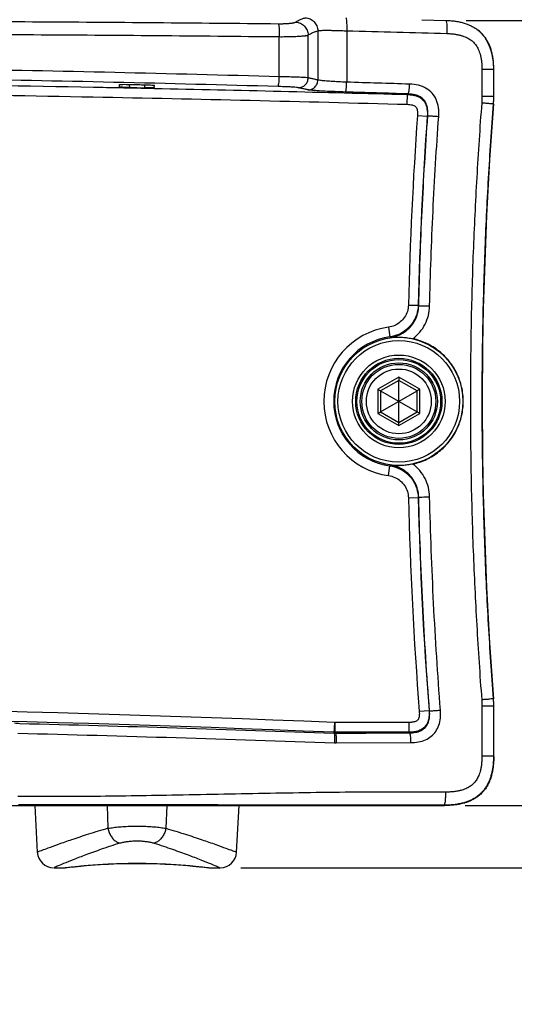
# Model space of a CAD drawing. Header units: inches. Extents: x 0 to 34, y 0 to 22.
# Tile 13 of 98: x 14.3 to 15.8, y 2.1 to 5.1. Entities that reach past the tile are written whole.
import ezdxf

# ---------------------------------------------------------------- set-up
doc = ezdxf.new("R2010")
doc.units = ezdxf.units.IN
doc.header["$LTSCALE"] = 1.87
doc.header["$MEASUREMENT"] = 0
doc.layers.get('0').update_dxf_attribs({"linetype": 'CONTINUOUS'})
doc.layers.add('DIMENSIONS', color=7, linetype='CONTINUOUS')
doc.styles.get("Standard").update_dxf_attribs({"font": 'txt', "width": 0.8})
doc.dimstyles.new('DIMSTYLE_1', dxfattribs={"dimtxt": 0.125, "dimasz": 0.18, "dimexe": 0.18, "dimexo": 0.0625, "dimgap": 0.09, "dimtad": 0, "dimtih": 1, "dimtoh": 1, "dimdec": 3, "dimzin": 4, "dimdsep": 46, "dimtxsty": 'STANDARD', "dimblk": '_FILLED', "dimblk1": '_FILLED', "dimblk2": '_FILLED', "dimcen": 0.09, "dimadec": 0, "dimazin": 0, "dimtp": 0.001, "dimtm": 0.001, "dimtfac": 1, "dimtdec": 3, "dimtofl": 0, "dimtmove": 0, "dimatfit": 3, "dimldrblk": '_FILLED', "dimfxl": 1, "dimtolj": 1, "dimtzin": 4, "dimarcsym": 0})

# ---------------------------------------------------------------- blocks, each defined once
blk = doc.blocks.new('_FILLED')
at = {"color": 0, "linetype": 'BYBLOCK'}
blk.add_solid([(0, 0), (-1, 0.174), (-1, -0.174)], dxfattribs=at)
blk = doc.blocks.new('*D17')
at = {"layer": 'DIMENSIONS', "color": 2, "linetype": 'CONTINUOUS'}
for p, q in [((16.7673, 2.6992), (16.7673, 3.0592)), ((15.6798, 2.6992), (16.8923, 2.6992)), ((14.9947, 2.5092), (16.8923, 2.5092)), ((16.7673, 2.5092), (16.7673, 2.1934)), ((16.7673, 2.1934), (16.8848, 2.1934))]:
    blk.add_line(p, q, dxfattribs=at)
at = {"layer": 'DIMENSIONS', "color": 2, "linetype": 'CONTINUOUS', "xscale": 0.18, "yscale": 0.18, "zscale": 0.18}
for p, rotation in [((16.7673, 2.6992), 270), ((16.7673, 2.5092), 90)]:
    blk.add_blockref('_FILLED', p, dxfattribs=dict(at, rotation=rotation))
at = {"layer": 'DIMENSIONS', "color": 2, "linetype": 'CONTINUOUS', "width": 0.8}
for s, p in [('.190', (16.9473, 2.1309)), ('[', (17.4723, 2.1309)), ('4.83', (17.5723, 2.1309)), (']', (17.9723, 2.1309))]:
    blk.add_text(s, height=0.125, dxfattribs=at).set_placement(p)
blk = doc.blocks.new('*D18')
at = {"layer": 'DIMENSIONS', "color": 2, "linetype": 'CONTINUOUS'}
for p, q in [((15.6831, 5.0985), (17.6423, 5.0985)), ((17.5173, 5.0985), (17.5173, 4.083)), ((17.5173, 2.6992), (17.5173, 3.833)), ((15.6798, 2.6992), (17.6423, 2.6992))]:
    blk.add_line(p, q, dxfattribs=at)
at = {"layer": 'DIMENSIONS', "color": 2, "linetype": 'CONTINUOUS', "xscale": 0.18, "yscale": 0.18, "zscale": 0.18}
for p, rotation in [((17.5173, 5.0985), 90), ((17.5173, 2.6992), 270)]:
    blk.add_blockref('_FILLED', p, dxfattribs=dict(at, rotation=rotation))
at = {"layer": 'DIMENSIONS', "color": 2, "linetype": 'CONTINUOUS', "width": 0.8}
for s, p in [('2.399', (16.8548, 3.8955)), ('[', (17.4798, 3.8955)), ('60.94', (17.5798, 3.8955)), (']', (18.0798, 3.8955))]:
    blk.add_text(s, height=0.125, dxfattribs=at).set_placement(p)
blk = doc.blocks.new('*D19')
at = {"layer": 'DIMENSIONS', "color": 2, "linetype": 'CONTINUOUS'}
for p, q in [((14.9123, 5.7042), (18.3923, 5.7042)), ((18.2673, 5.7042), (18.2673, 4.3622)), ((18.2673, 2.5092), (18.2673, 4.1122)), ((14.9947, 2.5092), (18.3923, 2.5092))]:
    blk.add_line(p, q, dxfattribs=at)
at = {"layer": 'DIMENSIONS', "color": 2, "linetype": 'CONTINUOUS', "xscale": 0.18, "yscale": 0.18, "zscale": 0.18}
for p, rotation in [((18.2673, 5.7042), 90), ((18.2673, 2.5092), 270)]:
    blk.add_blockref('_FILLED', p, dxfattribs=dict(at, rotation=rotation))
at = {"layer": 'DIMENSIONS', "color": 2, "linetype": 'CONTINUOUS', "width": 0.8}
for s, p in [('[', (18.2298, 4.1747)), (']', (18.8298, 4.1747)), ('3.195', (17.6048, 4.1747)), ('81.15', (18.3298, 4.1747))]:
    blk.add_text(s, height=0.125, dxfattribs=at).set_placement(p)

msp = doc.modelspace()

# ---------------------------------------------------------------- linework, layer by layer
at = {"color": 7, "linetype": 'CONTINUOUS'}
for p, q in [((15.5472, 5.1006), (15.6206, 5.0985)), ((15.2298, 5.0665), (15.2298, 4.9162)), ((15.3181, 5.0668), (15.318, 4.9096)), ((15.7234, 5.0651), (15.7179, 5.0696)), ((15.7407, 5.046), (15.7234, 5.0651)), ((15.1122, 4.9263), (15.1122, 5.0488)), ((15.2004, 4.9228), (15.2004, 5.0535)), ((15.752, 5.0264), (15.7407, 5.046)), ((15.7586, 5.0089), (15.752, 5.0264)), ((15.7623, 4.9949), (15.7586, 5.0089)), ((15.7664, 4.9485), (15.7312, 4.9485)), ((15.7312, 4.9485), (15.7312, 4.8656)), ((15.7664, 4.9485), (15.7664, 4.8656)), ((15.7673, 4.8656), (15.7673, 4.9455)), ((14.6243, 4.8951), (14.624, 4.9025)), ((14.654, 4.9028), (14.6543, 4.8934)), ((14.7006, 4.9018), (14.7003, 4.8925)), ((14.7303, 4.8929), (14.7306, 4.9001)), ((15.5033, 4.842), (15.5041, 4.872)), ((15.5061, 4.8737), (15.5041, 4.872)), ((15.7664, 4.8656), (15.7312, 4.8656)), ((15.7665, 4.8429), (15.7655, 4.843)), ((15.5343, 4.8077), (15.5642, 4.8056)), ((15.5658, 4.807), (15.5642, 4.8056)), ((15.5066, 4.2287), (15.5366, 4.2279)), ((15.5381, 4.2266), (15.5366, 4.2279)), ((15.4462, 4.161), (15.4503, 4.1313)), ((15.4517, 4.1295), (15.4503, 4.1313)), ((15.4773, 4.008), (15.4135, 3.9711)), ((15.5412, 3.9711), (15.4773, 4.008)), ((15.4773, 3.9983), (15.4218, 3.9663)), ((15.5329, 3.9663), (15.4773, 3.9983)), ((15.4773, 3.8701), (15.4773, 3.9983)), ((15.4135, 3.9711), (15.4135, 3.8973)), ((15.4218, 3.9663), (15.5329, 3.9021)), ((15.4218, 3.9021), (15.5329, 3.9663)), ((15.4218, 3.9663), (15.4218, 3.9021)), ((15.5329, 3.9021), (15.5329, 3.9663)), ((15.5412, 3.8973), (15.5412, 3.9711)), ((15.4135, 3.8973), (15.4773, 3.8604)), ((15.4218, 3.9021), (15.4773, 3.8701)), ((15.4773, 3.8701), (15.5329, 3.9021)), ((15.4773, 3.8604), (15.5412, 3.8973)), ((15.4462, 3.7074), (15.4503, 3.7371)), ((15.4503, 3.7371), (15.4517, 3.7389)), ((15.5366, 3.6405), (15.5381, 3.6418)), ((15.5066, 3.6397), (15.5366, 3.6405)), ((15.7655, 3.0254), (15.7665, 3.0255)), ((15.5397, 2.9876), (15.5696, 2.9899)), ((15.5712, 2.9885), (15.5696, 2.9899)), ((15.7664, 3.0028), (15.7312, 3.0028)), ((15.7312, 3.0028), (15.7312, 2.8501)), ((15.7664, 3.0028), (15.7664, 2.8501)), ((15.7673, 2.8492), (15.7673, 3.0028)), ((15.2805, 2.9532), (15.2792, 2.9206)), ((15.5079, 2.9532), (15.2833, 2.9532)), ((15.2833, 2.9205), (15.2833, 2.9532)), ((15.5079, 2.9532), (15.5079, 2.9232)), ((15.5079, 2.9232), (15.2833, 2.9232)), ((15.5098, 2.9214), (15.5079, 2.9232)), ((15.2864, 2.8905), (15.5131, 2.8914)), ((15.7664, 2.8501), (15.7312, 2.8501)), ((14.1987, 2.6992), (15.6173, 2.6992)), ((14.3655, 2.6992), (14.373, 2.5566)), ((14.5863, 2.6992), (14.5889, 2.6296)), ((14.7684, 2.6992), (14.7658, 2.6296)), ((14.9817, 2.5566), (14.9892, 2.6992)), ((15.6173, 2.6992), (15.6163, 2.7002)), ((14.4241, 2.5092), (14.4565, 2.5092)), ((14.4565, 2.5092), (14.4571, 2.5092)), ((14.4565, 2.5092), (14.4571, 2.5092)), ((14.4571, 2.5092), (14.4602, 2.5094)), ((14.4571, 2.5092), (14.4602, 2.5094)), ((14.8827, 2.5108), (14.8916, 2.5098)), ((14.8916, 2.5098), (14.8945, 2.5094)), ((14.8945, 2.5094), (14.8976, 2.5092)), ((14.8945, 2.5094), (14.8976, 2.5092)), ((14.8976, 2.5092), (14.8981, 2.5092)), ((14.8981, 2.5092), (14.9306, 2.5092))]:
    msp.add_line(p, q, dxfattribs=at)
for points in [[(15.7639, 4.9872), (15.7622, 4.9952), (15.7585, 5.0094), (15.7516, 5.0272), (15.7401, 5.0469), (15.7224, 5.066), (15.7179, 5.0696)], [(14.4602, 2.5094), (14.4719, 2.5108), (14.4864, 2.5124), (14.5062, 2.5144), (14.5306, 2.5166)], [(14.4631, 2.5098), (14.472, 2.5108), (14.4865, 2.5124), (14.5062, 2.5145), (14.5307, 2.5166)], [(14.5306, 2.5166), (14.5592, 2.5188), (14.5907, 2.5206), (14.6245, 2.5219)], [(14.5591, 2.5188), (14.5906, 2.5206), (14.6244, 2.5219)], [(14.6244, 2.5219), (14.6596, 2.5226), (14.6952, 2.5226), (14.7303, 2.5219)], [(14.6595, 2.5226), (14.6951, 2.5226), (14.7302, 2.5219)], [(14.7302, 2.5219), (14.7641, 2.5206), (14.7956, 2.5188), (14.824, 2.5166), (14.8485, 2.5144), (14.8683, 2.5124), (14.8827, 2.5108)], [(14.764, 2.5206), (14.7955, 2.5188), (14.824, 2.5166), (14.8484, 2.5145), (14.8682, 2.5124), (14.8827, 2.5108)]]:
    msp.add_lwpolyline(points, dxfattribs=at)
for radius in [0.1958, 0.1858, 0.1417, 0.1317, 0.1278, 0.1178, 0.113, 0.099]:
    msp.add_circle((15.4773, 3.9342), radius, dxfattribs=at)
for centre, radius, start, end in [((15.4673, 4.8656), 0.3, 355.657, 360), ((27.732, 3.9342), 12, 175.65699, 184.34301), ((27.732, 3.9342), 12.229, 175.90373, 178.62024), ((27.732, 3.9342), 12.199, 175.90373, 178.62024), ((15.4773, 3.9342), 0.229, 97.8216, 262.1784), ((15.4773, 3.9342), 0.199, 97.8216, 262.1784), ((27.732, 3.9342), 12.229, 181.37976, 184.43937), ((27.732, 3.9342), 12.199, 181.37976, 184.43938), ((12.2773, -72.2458), 75.259, 87.713042, 92.286958), ((15.4673, 3.0028), 0.3, 0, 4.343), ((12.2773, -72.2458), 75.229, 87.713042, 92.286958), ((15.2833, 3.0242), 0.071, 267.713, 270), ((15.2833, 3.0242), 0.101, 267.713, 270), ((14.4229, 2.5592), 0.05, 183, 270), ((14.9318, 2.5592), 0.05, 270, 357)]:
    msp.add_arc(centre, radius, start, end, dxfattribs=at)
for points, knots in [([(9.4456, 5.0884), (9.5704, 5.0897), (9.8206, 5.092), (10.1964, 5.0946), (10.5735, 5.0965), (10.9513, 5.0978), (11.3298, 5.0988), (11.7087, 5.0993), (12.0878, 5.0996), (12.4669, 5.0996), (12.846, 5.0993), (13.2249, 5.0988), (13.6033, 5.0978), (13.9812, 5.0965), (14.3583, 5.0946), (14.7341, 5.092), (14.9843, 5.0897), (15.1091, 5.0884)], [0, 0, 0, 0, 0.066116, 0.132506, 0.199099, 0.265837, 0.332677, 0.399582, 0.466524, 0.533477, 0.600418, 0.667323, 0.734163, 0.800902, 0.867494, 0.933884, 1, 1, 1, 1]), ([(15.1091, 5.0884), (15.1109, 5.0884), (15.1145, 5.0884), (15.1199, 5.0884), (15.1251, 5.0885), (15.1301, 5.0887), (15.1349, 5.0889), (15.1394, 5.0892), (15.1437, 5.0896), (15.1475, 5.09), (15.151, 5.0904), (15.1541, 5.0909), (15.1567, 5.0914), (15.1589, 5.092), (15.1607, 5.0926), (15.1616, 5.093), (15.162, 5.0932)], [0, 0, 0, 0, 0.102461, 0.203072, 0.301005, 0.395428, 0.485574, 0.57071, 0.650144, 0.723218, 0.789293, 0.847838, 0.898466, 0.940814, 0.974641, 1, 1, 1, 1]), ([(15.1091, 5.0884), (15.11, 5.0872), (15.1106, 5.0824), (15.1117, 5.0741), (15.1122, 5.0622), (15.1123, 5.0534), (15.1122, 5.0488)], [0, 0, 0, 0, 0.115342, 0.339938, 0.647653, 1, 1, 1, 1]), ([(15.162, 5.0932), (15.1652, 5.0952), (15.1715, 5.0989), (15.1814, 5.1033), (15.1881, 5.1055), (15.1914, 5.1064)], [0, 0, 0, 0, 0.346777, 0.679181, 1, 1, 1, 1]), ([(15.162, 5.0932), (15.167, 5.093), (15.1771, 5.0906), (15.1897, 5.0817), (15.1982, 5.0687), (15.2003, 5.0586), (15.2004, 5.0535)], [0, 0, 0, 0, 0.248389, 0.498587, 0.749603, 1, 1, 1, 1]), ([(15.1914, 5.1064), (15.1965, 5.1062), (15.2066, 5.1039), (15.2193, 5.0949), (15.2277, 5.0818), (15.2298, 5.0716), (15.2298, 5.0665)], [0, 0, 0, 0, 0.24813, 0.497754, 0.748682, 1, 1, 1, 1]), ([(15.315, 5.1068), (15.3161, 5.1066), (15.3167, 5.101), (15.3179, 5.094), (15.3182, 5.081), (15.3182, 5.0718), (15.3181, 5.0668)], [0, 0, 0, 0, 0.086724, 0.303782, 0.623822, 1, 1, 1, 1]), ([(15.6206, 5.0985), (15.6252, 5.0984), (15.6345, 5.0979), (15.6482, 5.0964), (15.6613, 5.0942), (15.6738, 5.0911), (15.6855, 5.0873), (15.6961, 5.0829), (15.7057, 5.0779), (15.7128, 5.0734), (15.7167, 5.0705), (15.7179, 5.0696)], [0, 0, 0, 0, 0.135909, 0.269376, 0.399333, 0.524378, 0.64314, 0.754591, 0.858671, 0.957085, 1, 1, 1, 1]), ([(15.6206, 5.0985), (15.6217, 5.0985), (15.6227, 5.0928), (15.6238, 5.0859), (15.6242, 5.0729), (15.6242, 5.0636), (15.624, 5.0585)], [0, 0, 0, 0, 0.08584, 0.301968, 0.622439, 1, 1, 1, 1]), ([(9.4425, 5.0488), (9.5674, 5.0501), (9.8178, 5.0524), (10.1941, 5.0551), (10.5716, 5.057), (10.9499, 5.0584), (11.3288, 5.0594), (11.7081, 5.06), (12.0876, 5.0603), (12.4671, 5.0603), (12.8466, 5.06), (13.2259, 5.0594), (13.6048, 5.0584), (13.9831, 5.057), (14.3606, 5.0551), (14.7369, 5.0524), (14.9873, 5.0501), (15.1122, 5.0488)], [0, 0, 0, 0, 0.066116, 0.132506, 0.199099, 0.265838, 0.332677, 0.399582, 0.466524, 0.533477, 0.600418, 0.667323, 0.734163, 0.800902, 0.867494, 0.933884, 1, 1, 1, 1]), ([(15.2004, 5.0535), (15.2036, 5.0555), (15.2099, 5.0591), (15.2198, 5.0634), (15.2265, 5.0656), (15.2298, 5.0665)], [0, 0, 0, 0, 0.346399, 0.678836, 1, 1, 1, 1]), ([(15.2298, 5.0665), (15.2304, 5.0667), (15.2318, 5.067), (15.2341, 5.0674), (15.2371, 5.0677), (15.2407, 5.068), (15.2449, 5.0681), (15.2496, 5.0683), (15.2548, 5.0683), (15.2605, 5.0683), (15.2667, 5.0682), (15.2732, 5.0681), (15.2801, 5.0679), (15.2873, 5.0678), (15.2947, 5.0675), (15.3024, 5.0673), (15.3102, 5.067), (15.3154, 5.0669), (15.3181, 5.0668)], [0, 0, 0, 0, 0.020437, 0.047785, 0.081969, 0.122789, 0.170032, 0.223433, 0.282617, 0.347145, 0.416658, 0.490795, 0.568768, 0.650221, 0.734875, 0.821944, 0.910587, 1, 1, 1, 1]), ([(15.3181, 5.0668), (15.3691, 5.0655), (15.4711, 5.0629), (15.5731, 5.06), (15.624, 5.0585)], [0, 0, 0, 0, 0.500876, 1, 1, 1, 1]), ([(15.624, 5.0585), (15.628, 5.0584), (15.6358, 5.058), (15.6472, 5.0568), (15.6578, 5.055), (15.6675, 5.0526), (15.6761, 5.0498), (15.6837, 5.0467), (15.6903, 5.0433), (15.696, 5.0396), (15.7011, 5.0357), (15.7056, 5.0316), (15.7097, 5.027), (15.7135, 5.022), (15.7171, 5.0164), (15.7203, 5.0099), (15.7234, 5.0025), (15.726, 4.994), (15.7283, 4.9842), (15.7299, 4.9733), (15.731, 4.9613), (15.7312, 4.9529), (15.7312, 4.9485)], [0, 0, 0, 0, 0.067656, 0.132339, 0.193311, 0.24981, 0.301274, 0.347516, 0.388937, 0.426715, 0.462263, 0.496688, 0.530984, 0.566171, 0.60332, 0.643734, 0.688679, 0.739006, 0.795186, 0.857413, 0.925651, 1, 1, 1, 1]), ([(15.7179, 5.0696), (15.7193, 5.0685), (15.7232, 5.0654), (15.7293, 5.0598), (15.7358, 5.0526), (15.7417, 5.0447), (15.7471, 5.0361), (15.752, 5.0266), (15.7562, 5.0161), (15.7599, 5.0045), (15.7628, 4.9919), (15.7649, 4.9783), (15.7661, 4.9637), (15.7664, 4.9537), (15.7664, 4.9485)], [0, 0, 0, 0, 0.039829, 0.111171, 0.182368, 0.254535, 0.328886, 0.407057, 0.490546, 0.580075, 0.675845, 0.777813, 0.885792, 1, 1, 1, 1]), ([(15.1122, 5.0488), (15.1153, 5.0487), (15.1213, 5.0487), (15.1302, 5.0488), (15.1389, 5.0489), (15.1473, 5.049), (15.1553, 5.0493), (15.1628, 5.0496), (15.1698, 5.0499), (15.1763, 5.0503), (15.1821, 5.0508), (15.1872, 5.0512), (15.1916, 5.0517), (15.1953, 5.0523), (15.1981, 5.0528), (15.1997, 5.0533), (15.2004, 5.0535)], [0, 0, 0, 0, 0.103065, 0.204265, 0.302759, 0.397698, 0.4883, 0.573814, 0.653531, 0.726772, 0.792877, 0.851285, 0.901571, 0.943312, 0.976169, 1, 1, 1, 1]), ([(15.1122, 4.9263), (14.777, 4.9357), (14.0425, 4.9525), (12.887, 4.9664), (11.6674, 4.9664), (10.512, 4.9525), (9.7775, 4.9357), (9.4425, 4.9263)], [0, 0, 0, 0, 0.177416, 0.388703, 0.611333, 0.822667, 1, 1, 1, 1]), ([(15.7673, 4.9485), (15.7672, 4.9584), (15.7664, 4.9714), (15.7644, 4.9842), (15.7639, 4.9872)], [0, 0, 0, 0, 0.762238, 1, 1, 1, 1]), ([(15.1084, 4.8964), (14.7736, 4.9057), (14.1147, 4.9208), (13.4557, 4.9295), (13.1315, 4.9322)], [0, 0, 0, 0, 0.508129, 1, 1, 1, 1]), ([(13.9308, 4.9049), (14.1353, 4.902), (14.3664, 4.8981), (14.5976, 4.8935), (14.6242, 4.893)], [0, 0, 0, 0, 0.884666, 1, 1, 1, 1]), ([(15.1084, 4.8964), (15.1093, 4.8966), (15.1098, 4.9006), (15.1111, 4.9062), (15.1118, 4.9157), (15.1121, 4.9226), (15.1122, 4.9263)], [0, 0, 0, 0, 0.093067, 0.312091, 0.6295, 1, 1, 1, 1]), ([(15.2004, 4.9228), (15.1979, 4.9232), (15.1907, 4.9237), (15.1772, 4.9244), (15.1588, 4.9251), (15.1365, 4.9258), (15.1206, 4.9262), (15.1122, 4.9263)], [0, 0, 0, 0, 0.08788, 0.243998, 0.458158, 0.715962, 1, 1, 1, 1]), ([(15.1701, 4.8928), (15.174, 4.8928), (15.1819, 4.8942), (15.192, 4.9009), (15.1988, 4.9109), (15.2004, 4.9189), (15.2004, 4.9228)], [0, 0, 0, 0, 0.248068, 0.497583, 0.748517, 1, 1, 1, 1]), ([(15.1995, 4.8863), (15.2034, 4.8862), (15.2114, 4.8877), (15.2214, 4.8943), (15.2282, 4.9043), (15.2298, 4.9123), (15.2298, 4.9162)], [0, 0, 0, 0, 0.248074, 0.49759, 0.748522, 1, 1, 1, 1]), ([(15.2298, 4.9162), (15.2266, 4.917), (15.22, 4.9184), (15.2102, 4.9206), (15.2037, 4.9221), (15.2004, 4.9228)], [0, 0, 0, 0, 0.333327, 0.666666, 1, 1, 1, 1]), ([(15.318, 4.9096), (15.3097, 4.9099), (15.2937, 4.9106), (15.2715, 4.9119), (15.253, 4.9132), (15.2396, 4.9146), (15.2323, 4.9155), (15.2298, 4.9162)], [0, 0, 0, 0, 0.283234, 0.54078, 0.754716, 0.911346, 1, 1, 1, 1]), ([(15.3142, 4.8796), (15.3151, 4.8799), (15.3156, 4.8839), (15.3169, 4.8894), (15.3176, 4.899), (15.3179, 4.9058), (15.3181, 4.9096)], [0, 0, 0, 0, 0.092996, 0.31202, 0.629462, 1, 1, 1, 1]), ([(15.5102, 4.9037), (15.4778, 4.9047), (15.4138, 4.9067), (15.3497, 4.9086), (15.318, 4.9096)], [0, 0, 0, 0, 0.505768, 1, 1, 1, 1]), ([(9.0514, 4.842), (9.3684, 4.8508), (10.0477, 4.8668), (11.1151, 4.8826), (12.2584, 4.8886), (13.4098, 4.883), (14.493, 4.8671), (15.1834, 4.8508), (15.5033, 4.842)], [0, 0, 0, 0, 0.147412, 0.315907, 0.496331, 0.678933, 0.851246, 1, 1, 1, 1]), ([(14.624, 4.9025), (14.624, 4.9033), (14.6293, 4.9022), (14.6344, 4.9035), (14.6453, 4.9029), (14.6526, 4.9029), (14.6566, 4.9029)], [0, 0, 0, 0, 0.079789, 0.303363, 0.629275, 1, 1, 1, 1]), ([(14.6543, 4.8934), (14.6505, 4.8935), (14.6436, 4.8939), (14.6336, 4.8937), (14.6289, 4.8951), (14.6243, 4.8943), (14.6243, 4.8951)], [0, 0, 0, 0, 0.382272, 0.706384, 0.922822, 1, 1, 1, 1]), ([(14.6543, 4.8934), (14.662, 4.8933), (14.6773, 4.893), (14.6927, 4.8927), (14.7003, 4.8925)], [0, 0, 0, 0, 0.499998, 1, 1, 1, 1]), ([(14.6566, 4.9029), (14.6644, 4.9027), (14.68, 4.9023), (14.6955, 4.9019), (14.7033, 4.9017)], [0, 0, 0, 0, 0.500015, 1, 1, 1, 1]), ([(14.7033, 4.9017), (14.7068, 4.9017), (14.7131, 4.9013), (14.7223, 4.9014), (14.7264, 4.9001), (14.7306, 4.9008), (14.7306, 4.9001)], [0, 0, 0, 0, 0.388685, 0.711899, 0.924915, 1, 1, 1, 1]), ([(14.728, 4.8926), (14.7251, 4.893), (14.721, 4.8919), (14.7151, 4.8922), (14.7118, 4.8923)], [0, 0, 0, 0, 0.401327, 1, 1, 1, 1]), ([(15.1701, 4.8928), (15.1683, 4.8932), (15.1633, 4.8937), (15.1539, 4.8945), (15.141, 4.8952), (15.1254, 4.8958), (15.1143, 4.8962), (15.1084, 4.8964)], [0, 0, 0, 0, 0.088217, 0.24442, 0.458524, 0.716147, 1, 1, 1, 1]), ([(15.1995, 4.8863), (15.1963, 4.887), (15.1897, 4.8885), (15.1799, 4.8906), (15.1734, 4.8921), (15.1701, 4.8928)], [0, 0, 0, 0, 0.333339, 0.666672, 1, 1, 1, 1]), ([(15.3142, 4.8796), (15.3033, 4.8799), (15.2826, 4.8806), (15.2537, 4.8819), (15.2297, 4.8832), (15.2122, 4.8846), (15.2028, 4.8855), (15.1995, 4.8863)], [0, 0, 0, 0, 0.283635, 0.541317, 0.755292, 0.911776, 1, 1, 1, 1]), ([(15.5061, 4.8737), (15.4737, 4.8748), (15.4098, 4.8767), (15.3458, 4.8787), (15.3142, 4.8796)], [0, 0, 0, 0, 0.505792, 1, 1, 1, 1]), ([(15.5061, 4.8737), (15.507, 4.874), (15.5076, 4.878), (15.5089, 4.8836), (15.5097, 4.8931), (15.5101, 4.9), (15.5102, 4.9037)], [0, 0, 0, 0, 0.094099, 0.313142, 0.630145, 1, 1, 1, 1]), ([(15.5991, 4.8049), (15.5998, 4.814), (15.5996, 4.8317), (15.5929, 4.8565), (15.5798, 4.8769), (15.5609, 4.8921), (15.537, 4.9014), (15.5194, 4.9034), (15.5102, 4.9037)], [0, 0, 0, 0, 0.181342, 0.346833, 0.499907, 0.653161, 0.818704, 1, 1, 1, 1]), ([(15.5041, 4.872), (15.5077, 4.8719), (15.5149, 4.8714), (15.5254, 4.8695), (15.5355, 4.8662), (15.5449, 4.8609), (15.5526, 4.8538), (15.5578, 4.846), (15.5609, 4.8386), (15.5628, 4.8318), (15.5639, 4.8252), (15.5645, 4.8187), (15.5646, 4.8122), (15.5644, 4.8078), (15.5642, 4.8056)], [0, 0, 0, 0, 0.105264, 0.206287, 0.307336, 0.411709, 0.515858, 0.606234, 0.681013, 0.747684, 0.810848, 0.87347, 0.936817, 1, 1, 1, 1]), ([(15.5658, 4.807), (15.5663, 4.814), (15.5662, 4.8267), (15.5619, 4.8436), (15.5538, 4.8565), (15.542, 4.866), (15.5256, 4.8721), (15.513, 4.8735), (15.5061, 4.8737)], [0, 0, 0, 0, 0.203316, 0.365403, 0.500515, 0.635588, 0.797271, 1, 1, 1, 1]), ([(15.7305, 4.846), (15.7247, 4.7702), (15.7146, 4.6184), (15.7037, 4.3905), (15.6972, 4.1624), (15.6951, 3.9342), (15.6972, 3.706), (15.7037, 3.4779), (15.7146, 3.25), (15.7247, 3.0982), (15.7305, 3.0224)], [0, 0, 0, 0, 0.124985, 0.249984, 0.37499, 0.5, 0.62501, 0.750016, 0.875015, 1, 1, 1, 1]), ([(15.7312, 4.8656), (15.7312, 4.8622), (15.7311, 4.8557), (15.7307, 4.8491), (15.7305, 4.846)], [0, 0, 0, 0, 0.524593, 1, 1, 1, 1]), ([(15.7655, 4.843), (15.765, 4.8437), (15.7609, 4.8428), (15.7544, 4.8445), (15.7432, 4.8449), (15.735, 4.8457), (15.7305, 4.846)], [0, 0, 0, 0, 0.076608, 0.28936, 0.610941, 1, 1, 1, 1]), ([(15.7664, 4.8656), (15.7664, 4.8617), (15.7663, 4.8541), (15.7658, 4.8466), (15.7655, 4.843)], [0, 0, 0, 0, 0.524593, 1, 1, 1, 1]), ([(15.5033, 4.842), (15.5059, 4.8419), (15.5109, 4.8416), (15.5176, 4.8404), (15.5229, 4.8387), (15.5269, 4.8366), (15.5296, 4.8341), (15.5314, 4.8314), (15.5326, 4.8285), (15.5335, 4.8251), (15.5342, 4.8213), (15.5345, 4.8171), (15.5346, 4.8125), (15.5344, 4.8094), (15.5343, 4.8077)], [0, 0, 0, 0, 0.144746, 0.267295, 0.368342, 0.447708, 0.509241, 0.56412, 0.621246, 0.683588, 0.752139, 0.828012, 0.911417, 1, 1, 1, 1]), ([(15.7655, 4.843), (15.7598, 4.7674), (15.7497, 4.6161), (15.739, 4.389), (15.7325, 4.1616), (15.7303, 3.9342), (15.7325, 3.7068), (15.739, 3.4794), (15.7497, 3.2523), (15.7598, 3.101), (15.7655, 3.0254)], [0, 0, 0, 0, 0.124986, 0.249984, 0.37499, 0.5, 0.62501, 0.750016, 0.875014, 1, 1, 1, 1]), ([(15.5381, 4.2266), (15.5404, 4.3234), (15.5474, 4.517), (15.5589, 4.7104), (15.5658, 4.807)], [0, 0, 0, 0, 0.500007, 1, 1, 1, 1]), ([(15.5658, 4.807), (15.5667, 4.8072), (15.5702, 4.8066), (15.5773, 4.8065), (15.5874, 4.8057), (15.595, 4.8052), (15.5991, 4.8049)], [0, 0, 0, 0, 0.087915, 0.311641, 0.633675, 1, 1, 1, 1]), ([(15.5715, 4.2258), (15.5738, 4.3224), (15.5807, 4.5155), (15.5922, 4.7085), (15.5991, 4.8049)], [0, 0, 0, 0, 0.499837, 1, 1, 1, 1]), ([(15.5066, 4.2287), (15.5064, 4.2221), (15.5043, 4.209), (15.4956, 4.191), (15.4824, 4.1762), (15.4655, 4.1656), (15.4527, 4.1619), (15.4462, 4.161)], [0, 0, 0, 0, 0.199965, 0.3999, 0.599843, 0.799714, 1, 1, 1, 1]), ([(15.5366, 4.2279), (15.5363, 4.2186), (15.5332, 4.1998), (15.5209, 4.1742), (15.5019, 4.1529), (15.4778, 4.1378), (15.4595, 4.1326), (15.4503, 4.1313)], [0, 0, 0, 0, 0.200038, 0.39998, 0.599975, 0.799855, 1, 1, 1, 1]), ([(15.4517, 4.1295), (15.4594, 4.1305), (15.4746, 4.1345), (15.4955, 4.1456), (15.5134, 4.1614), (15.527, 4.1809), (15.5357, 4.203), (15.5379, 4.2187), (15.5381, 4.2266)], [0, 0, 0, 0, 0.164987, 0.331736, 0.499037, 0.666248, 0.833329, 1, 1, 1, 1]), ([(15.5206, 4.1256), (15.5283, 4.1315), (15.5424, 4.145), (15.5584, 4.1695), (15.5686, 4.1969), (15.5713, 4.2162), (15.5715, 4.2258)], [0, 0, 0, 0, 0.250426, 0.50057, 0.750419, 1, 1, 1, 1]), ([(15.5381, 4.2266), (15.5391, 4.2266), (15.5426, 4.2264), (15.5496, 4.2264), (15.5598, 4.2261), (15.5674, 4.2259), (15.5715, 4.2258)], [0, 0, 0, 0, 0.087858, 0.311551, 0.63359, 1, 1, 1, 1]), ([(15.4517, 4.1295), (15.4579, 4.1301), (15.4701, 4.131), (15.488, 4.1305), (15.5048, 4.1287), (15.5155, 4.1267), (15.5206, 4.1256)], [0, 0, 0, 0, 0.27197, 0.527229, 0.77282, 1, 1, 1, 1]), ([(15.6742, 3.9342), (15.6742, 3.9488), (15.6708, 3.9783), (15.6562, 4.0201), (15.6325, 4.0577), (15.601, 4.0891), (15.5632, 4.1127), (15.535, 4.1224), (15.5206, 4.1256)], [0, 0, 0, 0, 0.166169, 0.332391, 0.49889, 0.66566, 0.832729, 1, 1, 1, 1]), ([(15.4773, 4.008), (15.4773, 4.0077), (15.4773, 4.0071), (15.4773, 4.0062), (15.4773, 4.0053), (15.4773, 4.0044), (15.4773, 4.0036), (15.4773, 4.0028), (15.4773, 4.0021), (15.4773, 4.0015), (15.4773, 4.0009), (15.4773, 4.0004), (15.4773, 3.9999), (15.4773, 3.9995), (15.4773, 3.9991), (15.4773, 3.9989), (15.4773, 3.9986), (15.4773, 3.9985), (15.4773, 3.9984), (15.4773, 3.9984), (15.4773, 3.9983)], [0, 0, 0, 0, 0.095121, 0.189077, 0.280836, 0.369409, 0.453885, 0.533516, 0.607684, 0.675926, 0.737905, 0.793394, 0.842261, 0.884459, 0.920021, 0.948996, 0.971422, 0.987351, 0.996851, 1, 1, 1, 1]), ([(15.4135, 3.9711), (15.4137, 3.9709), (15.4142, 3.9706), (15.415, 3.9702), (15.4158, 3.9697), (15.4165, 3.9693), (15.4172, 3.9689), (15.4179, 3.9685), (15.4185, 3.9682), (15.4191, 3.9678), (15.4196, 3.9675), (15.4201, 3.9673), (15.4205, 3.967), (15.4208, 3.9668), (15.4211, 3.9667), (15.4213, 3.9665), (15.4215, 3.9664), (15.4217, 3.9663), (15.4217, 3.9663), (15.4218, 3.9663), (15.4218, 3.9663)], [0, 0, 0, 0, 0.095121, 0.189077, 0.280836, 0.369409, 0.453885, 0.533516, 0.607684, 0.675926, 0.737905, 0.793394, 0.842261, 0.884459, 0.920021, 0.948996, 0.971422, 0.987351, 0.996851, 1, 1, 1, 1]), ([(15.5412, 3.9711), (15.541, 3.9709), (15.5404, 3.9706), (15.5397, 3.9702), (15.5389, 3.9697), (15.5382, 3.9693), (15.5375, 3.9689), (15.5368, 3.9685), (15.5362, 3.9682), (15.5356, 3.9678), (15.5351, 3.9675), (15.5346, 3.9673), (15.5342, 3.967), (15.5339, 3.9668), (15.5336, 3.9667), (15.5333, 3.9665), (15.5331, 3.9664), (15.533, 3.9663), (15.5329, 3.9663), (15.5329, 3.9663), (15.5329, 3.9663)], [0, 0, 0, 0, 0.095121, 0.189077, 0.280836, 0.369409, 0.453885, 0.533516, 0.607684, 0.675926, 0.737905, 0.793394, 0.842261, 0.884459, 0.920021, 0.948996, 0.971422, 0.987351, 0.996851, 1, 1, 1, 1]), ([(15.5206, 3.7428), (15.535, 3.746), (15.5632, 3.7557), (15.601, 3.7793), (15.6325, 3.8107), (15.6562, 3.8483), (15.6708, 3.8901), (15.6742, 3.9195), (15.6742, 3.9342)], [0, 0, 0, 0, 0.167261, 0.334332, 0.501105, 0.667606, 0.83383, 1, 1, 1, 1]), ([(15.4135, 3.8973), (15.4137, 3.8975), (15.4142, 3.8978), (15.415, 3.8982), (15.4158, 3.8987), (15.4165, 3.8991), (15.4172, 3.8995), (15.4179, 3.8999), (15.4185, 3.9002), (15.4191, 3.9006), (15.4196, 3.9009), (15.4201, 3.9011), (15.4205, 3.9014), (15.4208, 3.9016), (15.4211, 3.9017), (15.4213, 3.9019), (15.4215, 3.902), (15.4217, 3.9021), (15.4217, 3.9021), (15.4218, 3.9021), (15.4218, 3.9021)], [0, 0, 0, 0, 0.095121, 0.189077, 0.280836, 0.369409, 0.453885, 0.533516, 0.607684, 0.675926, 0.737905, 0.793394, 0.842261, 0.884459, 0.920021, 0.948996, 0.971422, 0.987351, 0.996851, 1, 1, 1, 1]), ([(15.5412, 3.8973), (15.541, 3.8975), (15.5404, 3.8978), (15.5397, 3.8982), (15.5389, 3.8987), (15.5382, 3.8991), (15.5375, 3.8995), (15.5368, 3.8999), (15.5362, 3.9002), (15.5356, 3.9006), (15.5351, 3.9009), (15.5346, 3.9011), (15.5342, 3.9014), (15.5339, 3.9016), (15.5336, 3.9017), (15.5333, 3.9019), (15.5331, 3.902), (15.533, 3.9021), (15.5329, 3.9021), (15.5329, 3.9021), (15.5329, 3.9021)], [0, 0, 0, 0, 0.095121, 0.189077, 0.280836, 0.369409, 0.453885, 0.533516, 0.607684, 0.675926, 0.737905, 0.793394, 0.842261, 0.884459, 0.920021, 0.948996, 0.971422, 0.987351, 0.996851, 1, 1, 1, 1]), ([(15.4773, 3.8604), (15.4773, 3.8607), (15.4773, 3.8613), (15.4773, 3.8622), (15.4773, 3.8631), (15.4773, 3.864), (15.4773, 3.8648), (15.4773, 3.8655), (15.4773, 3.8663), (15.4773, 3.8669), (15.4773, 3.8675), (15.4773, 3.868), (15.4773, 3.8685), (15.4773, 3.8689), (15.4773, 3.8693), (15.4773, 3.8695), (15.4773, 3.8698), (15.4773, 3.8699), (15.4773, 3.87), (15.4773, 3.87), (15.4773, 3.8701)], [0, 0, 0, 0, 0.095121, 0.189077, 0.280836, 0.369409, 0.453885, 0.533516, 0.607684, 0.675926, 0.737905, 0.793394, 0.842261, 0.884459, 0.920021, 0.948996, 0.971422, 0.987351, 0.996851, 1, 1, 1, 1]), ([(15.4503, 3.7371), (15.4595, 3.7358), (15.4778, 3.7306), (15.502, 3.7155), (15.5209, 3.6942), (15.5332, 3.6686), (15.5363, 3.6498), (15.5366, 3.6405)], [0, 0, 0, 0, 0.200144, 0.400129, 0.600092, 0.79998, 1, 1, 1, 1]), ([(15.5206, 3.7428), (15.5155, 3.7417), (15.5047, 3.7397), (15.4879, 3.7379), (15.47, 3.7374), (15.4579, 3.7382), (15.4517, 3.7389)], [0, 0, 0, 0, 0.227829, 0.474045, 0.72998, 1, 1, 1, 1]), ([(15.5381, 3.6418), (15.5379, 3.6496), (15.5357, 3.6652), (15.5271, 3.6873), (15.5135, 3.7068), (15.4957, 3.7227), (15.4748, 3.7339), (15.4594, 3.7379), (15.4517, 3.7389)], [0, 0, 0, 0, 0.165357, 0.332008, 0.499342, 0.666598, 0.833752, 1, 1, 1, 1]), ([(15.5715, 3.6426), (15.5713, 3.6522), (15.5687, 3.6714), (15.5585, 3.6988), (15.5424, 3.7233), (15.5283, 3.7369), (15.5206, 3.7428)], [0, 0, 0, 0, 0.248237, 0.498007, 0.748906, 1, 1, 1, 1]), ([(15.4462, 3.7074), (15.4527, 3.7065), (15.4655, 3.7028), (15.4824, 3.6922), (15.4956, 3.6774), (15.5043, 3.6594), (15.5064, 3.6463), (15.5066, 3.6397)], [0, 0, 0, 0, 0.200285, 0.40026, 0.600171, 0.800053, 1, 1, 1, 1]), ([(15.5381, 3.6418), (15.5391, 3.6418), (15.5426, 3.642), (15.5496, 3.642), (15.5598, 3.6423), (15.5674, 3.6425), (15.5715, 3.6426)], [0, 0, 0, 0, 0.087857, 0.311556, 0.633599, 1, 1, 1, 1]), ([(15.5712, 2.9885), (15.5628, 3.0972), (15.5488, 3.3149), (15.5407, 3.5328), (15.5381, 3.6418)], [0, 0, 0, 0, 0.499993, 1, 1, 1, 1]), ([(15.6045, 2.9908), (15.5961, 3.0993), (15.5822, 3.3164), (15.5741, 3.5338), (15.5715, 3.6426)], [0, 0, 0, 0, 0.500134, 1, 1, 1, 1]), ([(15.7655, 3.0254), (15.765, 3.0247), (15.7609, 3.0256), (15.7544, 3.0239), (15.7432, 3.0235), (15.735, 3.0227), (15.7305, 3.0224)], [0, 0, 0, 0, 0.076608, 0.28936, 0.610941, 1, 1, 1, 1]), ([(15.7305, 3.0224), (15.7307, 3.0189), (15.7311, 3.0124), (15.7312, 3.0059), (15.7312, 3.0028)], [0, 0, 0, 0, 0.524183, 1, 1, 1, 1]), ([(15.7655, 3.0254), (15.7658, 3.0214), (15.7663, 3.0139), (15.7664, 3.0063), (15.7664, 3.0028)], [0, 0, 0, 0, 0.524174, 1, 1, 1, 1]), ([(15.5696, 2.9899), (15.5699, 2.9864), (15.5702, 2.9796), (15.5695, 2.9694), (15.5677, 2.9595), (15.5641, 2.9499), (15.5585, 2.9413), (15.5517, 2.9349), (15.5448, 2.9306), (15.5384, 2.9278), (15.5324, 2.9259), (15.5264, 2.9246), (15.5203, 2.9238), (15.5141, 2.9233), (15.5099, 2.9232), (15.5079, 2.9232)], [0, 0, 0, 0, 0.098901, 0.193365, 0.286914, 0.383244, 0.481731, 0.572152, 0.645851, 0.709366, 0.768073, 0.825047, 0.882653, 0.941249, 1, 1, 1, 1]), ([(15.5397, 2.9876), (15.5399, 2.985), (15.5401, 2.9802), (15.5398, 2.9735), (15.5388, 2.968), (15.5373, 2.9638), (15.5354, 2.9607), (15.5331, 2.9586), (15.5306, 2.9571), (15.5278, 2.9559), (15.5246, 2.9549), (15.521, 2.9541), (15.5169, 2.9536), (15.5125, 2.9532), (15.5094, 2.9532), (15.5079, 2.9532)], [0, 0, 0, 0, 0.137504, 0.254853, 0.352695, 0.430769, 0.490402, 0.540345, 0.590077, 0.643637, 0.702248, 0.766712, 0.838378, 0.916799, 1, 1, 1, 1]), ([(15.5098, 2.9214), (15.5161, 2.9214), (15.5275, 2.9222), (15.5427, 2.9266), (15.5543, 2.9335), (15.5628, 2.9429), (15.5687, 2.9551), (15.5718, 2.9707), (15.5717, 2.9822), (15.5712, 2.9885)], [0, 0, 0, 0, 0.176821, 0.322529, 0.442823, 0.553952, 0.675144, 0.821708, 1, 1, 1, 1]), ([(15.5131, 2.8914), (15.5212, 2.8914), (15.5368, 2.8926), (15.5586, 2.899), (15.5769, 2.9101), (15.591, 2.9254), (15.6006, 2.9446), (15.6052, 2.967), (15.6052, 2.9827), (15.6045, 2.9908)], [0, 0, 0, 0, 0.155805, 0.300629, 0.434255, 0.563476, 0.697891, 0.84323, 1, 1, 1, 1]), ([(15.5712, 2.9885), (15.5722, 2.9883), (15.5757, 2.9889), (15.5827, 2.9891), (15.5928, 2.99), (15.6005, 2.9905), (15.6045, 2.9908)], [0, 0, 0, 0, 0.087924, 0.311663, 0.6337, 1, 1, 1, 1]), ([(14.303, 2.9517), (14.3057, 2.9514), (14.3111, 2.9509), (14.3165, 2.9503), (14.3192, 2.9501)], [0, 0, 0, 0, 0.500001, 1, 1, 1, 1]), ([(14.3192, 2.9501), (14.4793, 2.9461), (14.7993, 2.9371), (15.1193, 2.9264), (15.2792, 2.9206)], [0, 0, 0, 0, 0.500277, 1, 1, 1, 1]), ([(14.3134, 2.9203), (14.4748, 2.9162), (14.7974, 2.9073), (15.1199, 2.8965), (15.281, 2.8906)], [0, 0, 0, 0, 0.500313, 1, 1, 1, 1]), ([(15.2792, 2.9206), (15.2799, 2.9206), (15.2813, 2.9205), (15.2826, 2.9205), (15.2833, 2.9205)], [0, 0, 0, 0, 0.500096, 1, 1, 1, 1]), ([(15.2792, 2.9206), (15.2801, 2.9203), (15.2803, 2.9163), (15.2812, 2.9107), (15.2812, 2.9012), (15.2812, 2.8944), (15.281, 2.8906)], [0, 0, 0, 0, 0.092753, 0.311529, 0.628925, 1, 1, 1, 1]), ([(15.2833, 2.9205), (15.3085, 2.9206), (15.3588, 2.9208), (15.4343, 2.9211), (15.4847, 2.9213), (15.5098, 2.9214)], [0, 0, 0, 0, 0.333446, 0.666779, 1, 1, 1, 1]), ([(15.2833, 2.9205), (15.2842, 2.9202), (15.2846, 2.9162), (15.2857, 2.9107), (15.2862, 2.9011), (15.2864, 2.8943), (15.2864, 2.8905)], [0, 0, 0, 0, 0.09283, 0.311759, 0.629211, 1, 1, 1, 1]), ([(15.5098, 2.9214), (15.5107, 2.9211), (15.5113, 2.9171), (15.5124, 2.9115), (15.5129, 2.902), (15.5131, 2.8951), (15.5131, 2.8914)], [0, 0, 0, 0, 0.094099, 0.313023, 0.62996, 1, 1, 1, 1]), ([(15.281, 2.8906), (15.2819, 2.8906), (15.2837, 2.8906), (15.2855, 2.8905), (15.2864, 2.8905)], [0, 0, 0, 0, 0.499994, 1, 1, 1, 1]), ([(15.7664, 2.8501), (15.7664, 2.8448), (15.7661, 2.8346), (15.7649, 2.8198), (15.7628, 2.8061), (15.7599, 2.7935), (15.7563, 2.7819), (15.7521, 2.7714), (15.7473, 2.7619), (15.742, 2.7533), (15.7362, 2.7455), (15.7298, 2.7384), (15.7228, 2.7319), (15.7152, 2.726), (15.7069, 2.7206), (15.6976, 2.7157), (15.6874, 2.7113), (15.676, 2.7075), (15.6631, 2.7044), (15.6487, 2.702), (15.6329, 2.7005), (15.6219, 2.7002), (15.6163, 2.7002)], [0, 0, 0, 0, 0.065147, 0.125954, 0.182719, 0.23579, 0.285499, 0.331961, 0.375238, 0.416255, 0.456027, 0.495076, 0.533929, 0.573265, 0.613817, 0.656481, 0.702024, 0.750995, 0.804508, 0.864456, 0.930674, 1, 1, 1, 1]), ([(15.7312, 2.8501), (15.7312, 2.8456), (15.731, 2.837), (15.7299, 2.8247), (15.7282, 2.8137), (15.726, 2.804), (15.7234, 2.7954), (15.7204, 2.7879), (15.7171, 2.7815), (15.7137, 2.7759), (15.7099, 2.7709), (15.7059, 2.7664), (15.7016, 2.7623), (15.6967, 2.7586), (15.6913, 2.7551), (15.685, 2.7518), (15.6778, 2.7487), (15.6694, 2.746), (15.6596, 2.7436), (15.6481, 2.7417), (15.635, 2.7405), (15.6257, 2.7402), (15.6209, 2.7402)], [0, 0, 0, 0, 0.075019, 0.142992, 0.204281, 0.259375, 0.308814, 0.353025, 0.3925, 0.42857, 0.462594, 0.495483, 0.528155, 0.561649, 0.597055, 0.635627, 0.678541, 0.726774, 0.781858, 0.84623, 0.920115, 1, 1, 1, 1]), ([(15.7673, 2.8491), (15.7673, 2.8348), (15.766, 2.816), (15.762, 2.7976), (15.7608, 2.7932)], [0, 0, 0, 0, 0.761695, 1, 1, 1, 1]), ([(15.757, 2.7807), (15.7554, 2.7763), (15.7521, 2.7681), (15.7478, 2.7603), (15.7456, 2.7568)], [0, 0, 0, 0, 0.525901, 1, 1, 1, 1]), ([(15.6209, 2.7402), (15.5301, 2.7404), (15.3454, 2.7407), (15.0662, 2.7362), (14.7951, 2.7306), (14.544, 2.7265), (14.3873, 2.7264), (14.3134, 2.7264)], [0, 0, 0, 0, 0.208227, 0.423904, 0.64049, 0.830507, 1, 1, 1, 1]), ([(15.6163, 2.7002), (15.6175, 2.7003), (15.6185, 2.7059), (15.6199, 2.713), (15.6207, 2.7259), (15.6209, 2.7352), (15.6209, 2.7402)], [0, 0, 0, 0, 0.088595, 0.305717, 0.625054, 1, 1, 1, 1]), ([(15.7374, 2.7451), (15.735, 2.7422), (15.7296, 2.7361), (15.7236, 2.7308), (15.7201, 2.7281)], [0, 0, 0, 0, 0.466767, 1, 1, 1, 1]), ([(15.7099, 2.721), (15.7063, 2.7188), (15.6964, 2.7134), (15.686, 2.7094), (15.6794, 2.7074)], [0, 0, 0, 0, 0.379495, 1, 1, 1, 1]), ([(15.6163, 2.7002), (15.526, 2.7003), (15.3423, 2.7005), (15.0647, 2.7008), (14.7949, 2.701), (14.545, 2.7012), (14.3889, 2.7013), (14.3153, 2.7014)], [0, 0, 0, 0, 0.208238, 0.423661, 0.640064, 0.830283, 1, 1, 1, 1]), ([(15.6759, 2.7064), (15.6707, 2.7049), (15.6514, 2.7006), (15.6317, 2.6992), (15.6174, 2.6992)], [0, 0, 0, 0, 0.272222, 1, 1, 1, 1]), ([(14.5889, 2.6296), (14.5688, 2.6238), (14.5318, 2.6125), (14.4807, 2.5957), (14.4405, 2.5817), (14.4071, 2.5695), (14.3913, 2.5636), (14.3743, 2.5571), (14.3743, 2.5571)], [0, 0, 0, 0, 0.276878, 0.513999, 0.707121, 0.853393, 0.951157, 1, 1, 1, 1]), ([(14.5889, 2.6296), (14.5944, 2.6306), (14.6063, 2.6324), (14.6249, 2.6344), (14.6452, 2.6358), (14.6665, 2.6365), (14.6882, 2.6365), (14.7094, 2.6358), (14.7297, 2.6344), (14.7484, 2.6324), (14.7602, 2.6306), (14.7658, 2.6296)], [0, 0, 0, 0, 0.094811, 0.201665, 0.317367, 0.438476, 0.561522, 0.682632, 0.798335, 0.905189, 1, 1, 1, 1]), ([(14.5889, 2.6296), (14.5897, 2.6253), (14.5922, 2.6169), (14.598, 2.6053), (14.6056, 2.5955), (14.6145, 2.5882), (14.6213, 2.5852), (14.6247, 2.5843)], [0, 0, 0, 0, 0.217418, 0.431971, 0.636728, 0.82664, 1, 1, 1, 1]), ([(14.7658, 2.6296), (14.7649, 2.6253), (14.7625, 2.6169), (14.7567, 2.6053), (14.7491, 2.5955), (14.7402, 2.5882), (14.7334, 2.5852), (14.73, 2.5843)], [0, 0, 0, 0, 0.217418, 0.431971, 0.636728, 0.82664, 1, 1, 1, 1]), ([(14.7658, 2.6296), (14.7858, 2.6238), (14.8229, 2.6125), (14.874, 2.5957), (14.9142, 2.5817), (14.9476, 2.5695), (14.9634, 2.5636), (14.9804, 2.5571), (14.9804, 2.5571)], [0, 0, 0, 0, 0.276894, 0.514013, 0.707129, 0.853397, 0.951161, 1, 1, 1, 1]), ([(14.6247, 2.5843), (14.6279, 2.5853), (14.6349, 2.5871), (14.646, 2.5892), (14.6582, 2.5906), (14.6709, 2.5913), (14.6838, 2.5913), (14.6965, 2.5906), (14.7086, 2.5892), (14.7198, 2.5871), (14.7267, 2.5853), (14.73, 2.5843)], [0, 0, 0, 0, 0.095746, 0.20285, 0.318242, 0.4388, 0.561198, 0.681757, 0.797149, 0.904254, 1, 1, 1, 1]), ([(14.6247, 2.5843), (14.6059, 2.5783), (14.5712, 2.5667), (14.5235, 2.5494), (14.486, 2.535), (14.4547, 2.5224), (14.44, 2.5164), (14.4241, 2.5097), (14.4241, 2.5097)], [0, 0, 0, 0, 0.276504, 0.513554, 0.706754, 0.853173, 0.951076, 1, 1, 1, 1]), ([(14.73, 2.5843), (14.7488, 2.5783), (14.7835, 2.5667), (14.8312, 2.5494), (14.8687, 2.535), (14.9, 2.5224), (14.9147, 2.5164), (14.9306, 2.5097), (14.9306, 2.5097)], [0, 0, 0, 0, 0.27652, 0.513569, 0.706762, 0.853178, 0.95108, 1, 1, 1, 1]), ([(14.4602, 2.5096), (14.463, 2.51), (14.4707, 2.5109), (14.4852, 2.5126), (14.5051, 2.5146), (14.5298, 2.5169), (14.5584, 2.519), (14.5901, 2.5209), (14.6241, 2.5223), (14.6595, 2.523), (14.6952, 2.523), (14.7306, 2.5223), (14.7646, 2.5209), (14.7963, 2.519), (14.8249, 2.5169), (14.8496, 2.5146), (14.8695, 2.5125), (14.884, 2.5109), (14.8917, 2.51), (14.8945, 2.5096)], [0, 0, 0, 0, 0.01949, 0.053699, 0.100187, 0.157605, 0.224208, 0.297941, 0.376749, 0.458593, 0.541455, 0.623295, 0.702099, 0.775829, 0.84243, 0.899844, 0.946325, 0.980521, 1, 1, 1, 1])]:
    msp.add_open_spline(points, degree=3, knots=knots, dxfattribs=at)
for points in [[(15.7673, 4.9455), (15.7673, 4.9465), (15.7673, 4.9475), (15.7673, 4.9485)], [(14.6242, 4.893), (14.6596, 4.8923), (14.6949, 4.8915), (14.7303, 4.8908)], [(14.7118, 4.8923), (14.7078, 4.8924), (14.7041, 4.8924), (14.7003, 4.8925)], [(14.7303, 4.8929), (14.7303, 4.8921), (14.7291, 4.8924), (14.728, 4.8926)], [(14.7303, 4.8908), (14.9882, 4.8854), (15.2462, 4.8791), (15.5041, 4.872)], [(15.7608, 2.7932), (15.7597, 2.789), (15.7585, 2.7848), (15.757, 2.7807)], [(15.7456, 2.7568), (15.7431, 2.7527), (15.7404, 2.7488), (15.7374, 2.7451)], [(15.7201, 2.7281), (15.7169, 2.7256), (15.7134, 2.7232), (15.7099, 2.721)], [(15.6794, 2.7074), (15.6782, 2.7071), (15.677, 2.7067), (15.6759, 2.7064)], [(14.4565, 2.5092), (14.4576, 2.5093), (14.4586, 2.5094), (14.4596, 2.5096)], [(14.4596, 2.5096), (14.4598, 2.5096), (14.46, 2.5096), (14.4602, 2.5096)], [(14.8945, 2.5096), (14.8947, 2.5096), (14.8949, 2.5096), (14.8951, 2.5096)], [(14.8951, 2.5096), (14.8961, 2.5094), (14.8971, 2.5093), (14.8981, 2.5092)]]:
    msp.add_open_spline(points, degree=3, dxfattribs=at)

# ---------------------------------------------------------------- dimensions: what is measured, and where the dimension line sits
at = {"layer": 'DIMENSIONS', "color": 2, "linetype": 'CONTINUOUS'}
for base, p1, p2, angle, picture, middle in [((18.2673, 2.5092), (14.9123, 5.7042), (14.9947, 2.5092), 270, '*D19', (18.2673, 4.2372)), ((17.5173, 5.0985), (15.6798, 2.6992), (15.6831, 5.0985), 90, '*D18', (17.5173, 3.958)), ((16.7673, 2.5092), (15.6798, 2.6992), (14.9947, 2.5092), 270, '*D17', (17.5098, 2.1934))]:
    dim = msp.add_linear_dim(base=base, p1=p1, p2=p2, angle=angle, dimstyle='DIMSTYLE_1', dxfattribs=at)
    dim.commit()
    dim.dimension.update_dxf_attribs({"geometry": picture, "text_midpoint": middle, "dimtype": 160})

doc.saveas('drawing.dxf')
